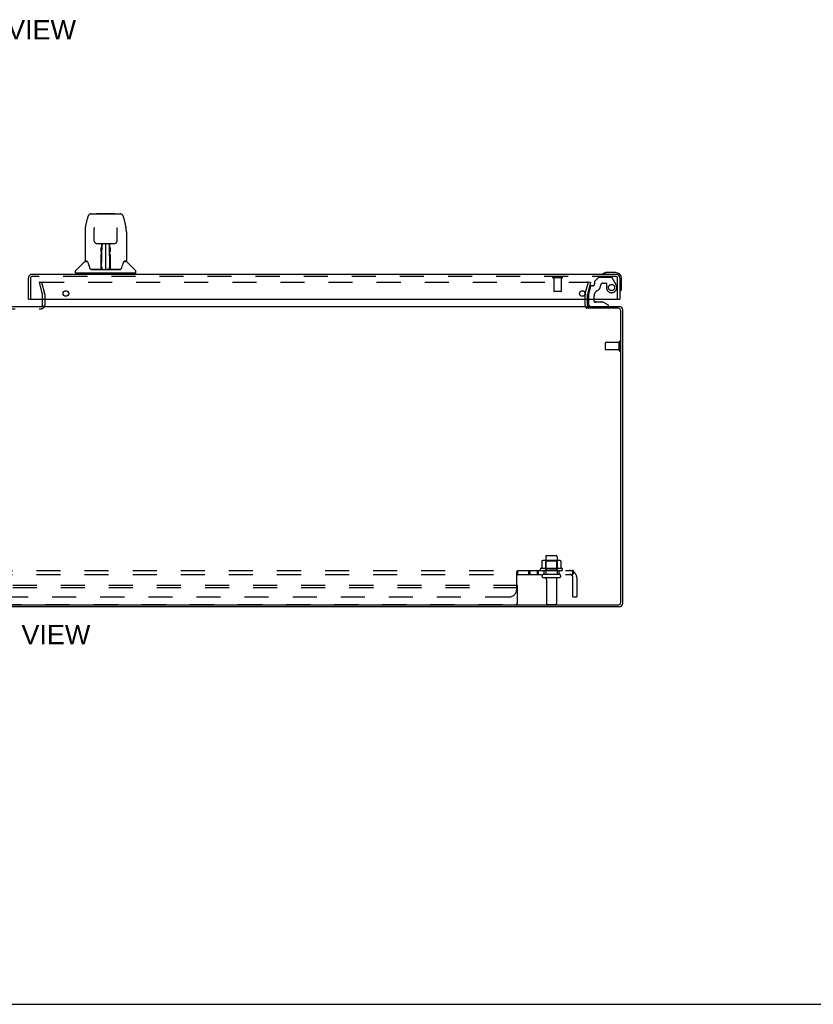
# Model space of a CAD drawing. Header units: inches. Extents: x 0 to 146, y 0 to 94.
# Tile 2 of 22: x 46 to 73, y 0 to 33. Entities that reach past the tile are written whole.
import ezdxf

# ---------------------------------------------------------------- set-up
doc = ezdxf.new("R2010")
doc.units = ezdxf.units.IN
doc.header["$LTSCALE"] = 8.008147
doc.header["$MEASUREMENT"] = 0
doc.linetypes.add('HIDDEN', pattern=[0.2, 0.1, -0.1])
doc.layers.get('0').update_dxf_attribs({"linetype": 'CONTINUOUS'})
for name, color, linetype in [('DEFAULT_2', 8, 'HIDDEN'), ('DIMENSIONS', 7, 'CONTINUOUS'), ('DOOR_ASSEMBLY_RIGHT', 7, 'CONTINUOUS'), ('SUBPANEL', 7, 'CONTINUOUS')]:
    doc.layers.add(name, color=color, linetype=linetype)
doc.styles.get("Standard").update_dxf_attribs({"font": 'arial.ttf'})

msp = doc.modelspace()

# ---------------------------------------------------------------- linework, layer by layer
at = {"color": 3, "linetype": 'Continuous'}
for p, q in [((47.128, 23.288), (47.128, 23.489)), ((65.278, 23.288), (65.278, 23.489)), ((25.655, 23.246), (65.251, 23.246)), ((47.176, 23.247), (47.128, 23.247)), ((66.31, 23.183), (65.276, 23.183)), ((65.278, 23.246), (66.336, 23.246)), ((66.39, 13.389), (66.39, 23.103)), ((66.453, 13.363), (66.453, 23.129)), ((24.57, 13.246), (66.336, 13.246)), ((24.596, 13.309), (66.31, 13.309))]:
    msp.add_line(p, q, dxfattribs=at)
at = {"color": 7, "linetype": 'Continuous'}
for p, q in [((65.203, 23.288), (65.203, 23.489)), ((65.278, 23.183), (65.278, 23.246)), ((0, 0), (145.603, 0))]:
    msp.add_line(p, q, dxfattribs=at)
at = {"color": 3, "linetype": 'Continuous'}
for centre, radius, start, end in [((47.086, 23.288), 0.042, 270, 360), ((65.32, 23.288), 0.042, 180, 270), ((66.31, 23.103), 0.08, 0, 90), ((66.336, 23.129), 0.117, 0, 90), ((66.31, 13.389), 0.08, 270, 360), ((66.336, 13.363), 0.117, 270, 360)]:
    msp.add_arc(centre, radius, start, end, dxfattribs=at)
at = {"color": 7, "linetype": 'Continuous'}
msp.add_arc((65.32, 23.288), 0.117, 180, 197.7828, dxfattribs=at)
at = {"layer": 'DEFAULT_2', "color": 8, "linetype": 'HIDDEN'}
for p, q in [((47.024, 24.04), (47.096, 24.059)), ((47.127, 23.653), (47.024, 24.04)), ((47.046, 24.059), (65.285, 24.059)), ((47.07, 24.059), (47.558, 24.059)), ((47.096, 24.059), (47.2, 23.673)), ((65.206, 23.673), (65.31, 24.059)), ((65.382, 24.04), (65.279, 23.653)), ((65.382, 24.04), (65.31, 24.059)), ((47.128, 23.489), (47.128, 23.647)), ((47.203, 23.647), (47.203, 23.288)), ((65.203, 23.489), (65.203, 23.647)), ((65.278, 23.489), (65.278, 23.647)), ((43.82, 23.171), (47.086, 23.171)), ((65.878, 21.807), (65.878, 22.035)), ((66.335, 22.045), (65.888, 22.045)), ((66.335, 21.779), (66.335, 22.063)), ((66.378, 21.779), (66.378, 22.063)), ((66.335, 21.797), (65.888, 21.797)), ((63.759, 14.761), (63.759, 14.543)), ((64.334, 14.782), (63.822, 14.782)), ((63.894, 14.762), (63.874, 14.782)), ((63.89, 14.916), (63.89, 14.321)), ((64.261, 14.762), (63.894, 14.762)), ((63.894, 14.466), (63.894, 14.762)), ((63.92, 14.946), (64.235, 14.946)), ((64.261, 14.762), (64.281, 14.782)), ((64.261, 14.466), (64.261, 14.762)), ((64.265, 14.916), (64.265, 14.321)), ((64.397, 14.761), (64.397, 14.543)), ((64.434, 14.516), (63.722, 14.516)), ((63.744, 14.446), (64.412, 14.446)), ((63.894, 14.466), (63.874, 14.446)), ((64.261, 14.466), (63.894, 14.466)), ((64.261, 14.466), (64.281, 14.446)), ((64.335, 14.321), (63.82, 14.321)), ((64.335, 14.211), (63.82, 14.211)), ((63.913, 14.149), (63.913, 13.351)), ((64.243, 14.149), (64.243, 13.351)), ((62.953, 13.946), (27.953, 13.946)), ((62.953, 13.871), (27.953, 13.871)), ((62.953, 13.381), (62.953, 13.946)), ((28.013, 13.321), (62.893, 13.321)), ((63.943, 13.321), (64.213, 13.321))]:
    msp.add_line(p, q, dxfattribs=at)
for points in [[(47.046, 24.059), (47.045, 24.059), (47.043, 24.059), (47.042, 24.058), (47.04, 24.058), (47.039, 24.057), (47.038, 24.056), (47.036, 24.056), (47.035, 24.055), (47.034, 24.053), (47.033, 24.052), (47.033, 24.051), (47.032, 24.05), (47.032, 24.048), (47.031, 24.047), (47.031, 24.045), (47.031, 24.045)], [(47.031, 24.045), (47.031, 24.044), (47.031, 24.042), (47.032, 24.041)], [(65.297, 24.052), (65.297, 24.053), (65.296, 24.055), (65.294, 24.056), (65.293, 24.056), (65.292, 24.057), (65.291, 24.058), (65.289, 24.058), (65.288, 24.059), (65.286, 24.059), (65.285, 24.059)], [(65.297, 24.052), (65.298, 24.051), (65.299, 24.05), (65.299, 24.048), (65.3, 24.047), (65.3, 24.045), (65.3, 24.045)], [(65.3, 24.045), (65.3, 24.044), (65.3, 24.042), (65.299, 24.041)], [(63.765, 14.77), (63.764, 14.769), (63.762, 14.768), (63.761, 14.767), (63.76, 14.766), (63.76, 14.764), (63.759, 14.762), (63.759, 14.761)], [(64.391, 14.77), (64.392, 14.769), (64.394, 14.768), (64.395, 14.767), (64.396, 14.766), (64.396, 14.764), (64.397, 14.762), (64.397, 14.761)], [(63.759, 14.543), (63.759, 14.542), (63.759, 14.54), (63.759, 14.539), (63.758, 14.539), (63.758, 14.538), (63.757, 14.537), (63.757, 14.537), (63.757, 14.536), (63.756, 14.536), (63.756, 14.536), (63.756, 14.535), (63.755, 14.535), (63.755, 14.535), (63.755, 14.535), (63.755, 14.535), (63.754, 14.534), (63.754, 14.534), (63.754, 14.534)], [(64.402, 14.534), (64.402, 14.534), (64.402, 14.534), (64.401, 14.535), (64.401, 14.535), (64.401, 14.535), (64.401, 14.535), (64.4, 14.535), (64.4, 14.536), (64.4, 14.536), (64.399, 14.536), (64.399, 14.537), (64.399, 14.537), (64.398, 14.538), (64.398, 14.539), (64.397, 14.539), (64.397, 14.54), (64.397, 14.542), (64.397, 14.543)]]:
    msp.add_lwpolyline(points, dxfattribs=at)
for centre, radius, start, end in [((47.103, 23.647), 0.025, 0, 15), ((47.103, 23.647), 0.1, 0, 15), ((65.303, 23.647), 0.1, 165, 180), ((65.303, 23.647), 0.025, 165, 180), ((47.086, 23.288), 0.117, 270, 360), ((65.32, 23.288), 0.117, 197.7828, 236.9002), ((65.888, 22.035), 0.01, 90, 180), ((66.356, 22.063), 0.0215, 360, 180), ((65.888, 21.807), 0.01, 180, 270), ((66.356, 21.779), 0.0215, 180, 0), ((63.822, 14.641), 0.141, 90, 113.95), ((63.92, 14.916), 0.03, 90, 180), ((64.235, 14.916), 0.03, 0, 90), ((64.334, 14.641), 0.141, 66.05, 90), ((63.744, 14.485), 0.0384, 124.4497, 270), ((64.078, 13.916), 0.698, 117.6814, 120.6631), ((64.078, 13.916), 0.698, 59.3369, 62.3186), ((64.412, 14.485), 0.0384, 270, 55.5503), ((63.82, 14.266), 0.055, 90, 270), ((63.85, 14.149), 0.0625, 0, 90), ((64.305, 14.149), 0.0625, 90, 180), ((64.335, 14.266), 0.055, 270, 90), ((62.893, 13.381), 0.06, 270, 360), ((63.943, 13.351), 0.03, 180, 270), ((64.213, 13.351), 0.03, 270, 360)]:
    msp.add_arc(centre, radius, start, end, dxfattribs=at)
at = {"layer": 'DOOR_ASSEMBLY_RIGHT', "color": 7, "linetype": 'Continuous'}
for p, q in [((48.749, 26.33), (49.718, 26.33)), ((48.94, 26.337), (49.527, 26.337)), ((48.56, 25.87), (48.625, 26.176)), ((48.625, 26.176), (48.625, 26.176)), ((49.842, 26.176), (49.907, 25.87)), ((48.545, 25.727), (48.545, 24.763)), ((48.545, 25.727), (48.545, 25.727)), ((48.846, 25.865), (48.846, 25.862)), ((48.846, 25.862), (48.846, 25.857)), ((48.846, 25.857), (48.846, 25.851)), ((48.846, 25.851), (48.846, 25.845)), ((48.846, 25.845), (48.846, 25.836)), ((48.854, 25.424), (48.846, 25.836)), ((49.613, 25.424), (49.621, 25.843)), ((49.621, 25.855), (49.621, 25.86)), ((49.621, 25.85), (49.621, 25.855)), ((49.621, 25.843), (49.621, 25.85)), ((49.922, 25.727), (49.922, 24.763)), ((48.934, 25.346), (48.994, 25.346)), ((49.035, 25.347), (49.432, 25.347)), ((49.094, 25.347), (49.091, 24.992)), ((49.096, 24.487), (49.111, 25.347)), ((49.12, 25.342), (49.119, 25.293)), ((49.12, 25.347), (49.12, 25.342)), ((49.233, 25.347), (49.233, 24.476)), ((49.348, 25.293), (49.347, 25.347)), ((49.371, 24.487), (49.356, 25.347)), ((49.376, 24.982), (49.373, 25.347)), ((49.473, 25.346), (49.533, 25.346)), ((49.09, 24.992), (49.091, 25.088)), ((49.091, 24.992), (49.091, 24.978)), ((49.091, 24.978), (49.091, 24.964)), ((49.091, 24.964), (49.092, 24.964)), ((49.107, 25.109), (49.092, 25.109)), ((49.092, 25.103), (49.107, 25.103)), ((49.092, 24.964), (49.092, 24.887)), ((49.375, 25.109), (49.36, 25.109)), ((49.36, 25.103), (49.375, 25.103)), ((49.375, 24.964), (49.375, 24.887)), ((49.376, 24.972), (49.376, 24.982)), ((49.376, 24.964), (49.376, 24.972)), ((49.377, 24.969), (49.377, 24.983)), ((49.377, 24.945), (49.377, 24.969)), ((48.536, 24.739), (48.241, 24.444)), ((48.613, 24.755), (48.552, 24.755)), ((48.557, 24.747), (48.619, 24.747)), ((48.616, 24.751), (48.616, 24.751)), ((49.079, 24.499), (49.082, 24.821)), ((49.089, 24.795), (49.082, 24.795)), ((49.087, 24.499), (49.089, 24.795)), ((49.09, 24.541), (49.092, 24.632)), ((49.092, 24.887), (49.092, 24.887)), ((49.092, 24.876), (49.092, 24.887)), ((49.094, 24.88), (49.092, 24.88)), ((49.092, 24.877), (49.1, 24.877)), ((49.092, 24.872), (49.092, 24.876)), ((49.092, 24.87), (49.092, 24.872)), ((49.092, 24.869), (49.092, 24.87)), ((49.092, 24.869), (49.092, 24.869)), ((49.092, 24.868), (49.092, 24.868)), ((49.092, 24.632), (49.092, 24.867)), ((49.367, 24.877), (49.375, 24.877)), ((49.375, 24.88), (49.373, 24.88)), ((49.375, 24.887), (49.375, 24.885)), ((49.375, 24.885), (49.375, 24.875)), ((49.375, 24.875), (49.375, 24.871)), ((49.375, 24.871), (49.375, 24.87)), ((49.375, 24.632), (49.375, 24.868)), ((49.375, 24.632), (49.377, 24.541)), ((49.846, 24.744), (49.851, 24.751)), ((49.848, 24.747), (49.91, 24.747)), ((49.851, 24.751), (49.851, 24.751)), ((49.854, 24.755), (49.855, 24.756)), ((49.915, 24.755), (49.854, 24.755)), ((49.931, 24.739), (50.226, 24.444)), ((48.23, 24.362), (48.23, 24.416)), ((50.23, 24.354), (48.237, 24.354)), ((48.289, 24.354), (48.289, 24.314)), ((48.695, 24.543), (48.695, 24.543)), ((49.081, 24.48), (48.748, 24.48)), ((48.769, 24.472), (49.698, 24.472)), ((49.082, 24.48), (49.081, 24.48)), ((49.086, 24.481), (49.086, 24.479)), ((49.089, 24.501), (49.09, 24.512)), ((49.089, 24.494), (49.089, 24.501)), ((49.089, 24.493), (49.089, 24.494)), ((49.089, 24.491), (49.089, 24.493)), ((49.089, 24.49), (49.089, 24.491)), ((49.089, 24.489), (49.089, 24.49)), ((49.09, 24.517), (49.09, 24.541)), ((49.09, 24.512), (49.09, 24.517)), ((49.09, 24.512), (49.09, 24.488)), ((49.095, 24.477), (49.099, 24.473)), ((49.106, 24.555), (49.097, 24.555)), ((49.1, 24.48), (49.098, 24.48)), ((49.106, 24.555), (49.105, 24.478)), ((49.105, 24.478), (49.233, 24.476)), ((49.362, 24.478), (49.233, 24.476)), ((49.362, 24.478), (49.361, 24.555)), ((49.37, 24.555), (49.361, 24.555)), ((49.369, 24.48), (49.367, 24.48)), ((49.377, 24.541), (49.377, 24.538)), ((49.377, 24.538), (49.377, 24.516)), ((49.377, 24.516), (49.378, 24.501)), ((49.377, 24.488), (49.377, 24.512)), ((49.377, 24.488), (49.377, 24.486)), ((49.378, 24.501), (49.378, 24.498)), ((49.378, 24.498), (49.378, 24.495)), ((49.378, 24.495), (49.378, 24.493)), ((49.378, 24.493), (49.378, 24.492)), ((49.378, 24.492), (49.378, 24.491)), ((49.378, 24.491), (49.378, 24.49)), ((49.378, 24.49), (49.378, 24.489)), ((49.381, 24.482), (49.382, 24.481)), ((49.381, 24.479), (49.381, 24.481)), ((49.383, 24.474), (49.384, 24.476)), ((49.719, 24.48), (49.386, 24.48)), ((49.772, 24.543), (49.772, 24.543)), ((50.178, 24.354), (50.178, 24.314)), ((50.237, 24.362), (50.237, 24.416)), ((65.797, 24.328), (65.795, 24.328)), ((65.8, 24.329), (65.797, 24.328)), ((65.891, 24.371), (65.929, 24.374)), ((66.218, 24.374), (65.929, 24.374)), ((66.418, 23.885), (66.418, 24.174)), ((66.372, 23.749), (66.372, 23.75)), ((46.678, 23.489), (46.658, 23.489)), ((65.315, 23.489), (65.315, 23.325)), ((65.5, 23.415), (65.5, 23.489)), ((65.808, 23.384), (65.531, 23.384)), ((65.58, 23.401), (65.579, 23.401)), ((65.58, 23.401), (65.721, 23.401)), ((65.721, 23.401), (65.721, 23.401)), ((65.984, 23.285), (65.808, 23.384)), ((66.338, 23.489), (66.358, 23.489)), ((65.984, 23.246), (65.984, 23.285))]:
    msp.add_line(p, q, dxfattribs=at)
at = {"layer": 'DOOR_ASSEMBLY_RIGHT', "color": 3, "linetype": 'Continuous'}
for p, q in [((66.241, 24.314), (46.775, 24.314)), ((46.658, 23.489), (46.658, 24.197)), ((66.358, 24.197), (66.358, 23.489)), ((46.678, 23.489), (66.338, 23.489))]:
    msp.add_line(p, q, dxfattribs=at)
at = {"layer": 'DOOR_ASSEMBLY_RIGHT', "color": 8, "linetype": 'HIDDEN'}
for p, q in [((46.733, 24.197), (46.733, 23.489)), ((66.241, 24.239), (46.775, 24.239)), ((64.425, 24.196), (64.141, 24.196)), ((64.159, 24.196), (64.159, 23.749)), ((64.407, 24.196), (64.407, 23.749)), ((65.517, 24.072), (65.517, 23.994)), ((65.638, 24.202), (65.523, 24.087)), ((66.072, 24.21), (65.66, 24.21)), ((65.801, 24.025), (65.895, 24.025)), ((65.911, 24.009), (65.911, 23.876)), ((66.232, 23.962), (66.098, 24.195)), ((66.283, 23.489), (66.283, 24.197)), ((64.397, 23.739), (64.169, 23.739)), ((65.384, 23.912), (65.315, 23.656)), ((65.315, 23.656), (65.315, 23.489)), ((65.458, 23.935), (65.414, 23.935)), ((65.5, 23.489), (65.5, 23.599)), ((65.394, 23.246), (65.984, 23.246))]:
    msp.add_line(p, q, dxfattribs=at)
at = {"layer": 'DOOR_ASSEMBLY_RIGHT', "color": 7, "linetype": 'Continuous'}
for points in [[(48.749, 26.33), (48.745, 26.33), (48.732, 26.329), (48.719, 26.325), (48.707, 26.32), (48.695, 26.313), (48.685, 26.305), (48.676, 26.296), (48.668, 26.287), (48.661, 26.276), (48.654, 26.265), (48.648, 26.252), (48.643, 26.239), (48.637, 26.224), (48.632, 26.207), (48.628, 26.189), (48.625, 26.176)], [(49.842, 26.176), (49.839, 26.189), (49.835, 26.207), (49.829, 26.224), (49.824, 26.239), (49.819, 26.253), (49.813, 26.265), (49.806, 26.277), (49.799, 26.287), (49.791, 26.297), (49.781, 26.306), (49.771, 26.314), (49.76, 26.32), (49.747, 26.325), (49.734, 26.329), (49.721, 26.33), (49.718, 26.33)], [(48.56, 25.87), (48.554, 25.84), (48.548, 25.8), (48.545, 25.76), (48.545, 25.727)], [(48.845, 25.869), (48.845, 25.87), (48.845, 25.869), (48.845, 25.869), (48.845, 25.868), (48.846, 25.867), (48.846, 25.865)], [(49.621, 25.86), (49.621, 25.864), (49.621, 25.866), (49.621, 25.867), (49.622, 25.868), (49.622, 25.869), (49.622, 25.869)], [(49.922, 25.727), (49.922, 25.76), (49.918, 25.8), (49.913, 25.84), (49.907, 25.87)], [(48.854, 25.424), (48.854, 25.417), (48.856, 25.406), (48.859, 25.395), (48.864, 25.385), (48.871, 25.376), (48.878, 25.368), (48.887, 25.361), (48.896, 25.355), (48.907, 25.35), (48.917, 25.347), (48.928, 25.346), (48.933, 25.346)], [(48.994, 25.346), (49.003, 25.346), (49.015, 25.346), (49.026, 25.347), (49.035, 25.347)], [(49.432, 25.347), (49.441, 25.347), (49.452, 25.346), (49.464, 25.346), (49.472, 25.346)], [(49.534, 25.346), (49.54, 25.346), (49.551, 25.348), (49.562, 25.351), (49.572, 25.355), (49.581, 25.361), (49.59, 25.369), (49.597, 25.377), (49.604, 25.387), (49.608, 25.397), (49.611, 25.407), (49.613, 25.418), (49.613, 25.424)], [(49.082, 24.821), (49.082, 24.847), (49.083, 24.872), (49.083, 24.896), (49.083, 24.919), (49.083, 24.94), (49.083, 24.959), (49.083, 24.977)], [(49.083, 25.067), (49.083, 25.087), (49.083, 25.106), (49.083, 25.125), (49.083, 25.143), (49.083, 25.16), (49.084, 25.177), (49.084, 25.192), (49.084, 25.207)], [(49.091, 25.212), (49.091, 25.211), (49.09, 25.209), (49.089, 25.208), (49.088, 25.207), (49.086, 25.207), (49.084, 25.207)], [(49.091, 25.212), (49.091, 25.197), (49.091, 25.181), (49.091, 25.164), (49.091, 25.146), (49.091, 25.127), (49.091, 25.107), (49.091, 25.088)], [(49.091, 24.972), (49.091, 24.972), (49.092, 24.968), (49.092, 24.964)], [(49.375, 24.964), (49.375, 24.968), (49.376, 24.972)], [(49.377, 24.992), (49.376, 25.088), (49.376, 25.107), (49.376, 25.127), (49.376, 25.146), (49.376, 25.164), (49.376, 25.181), (49.376, 25.197), (49.376, 25.212)], [(49.377, 24.848), (49.377, 24.874), (49.377, 24.899), (49.377, 24.923), (49.377, 24.945)], [(49.383, 25.207), (49.383, 25.192), (49.383, 25.177), (49.383, 25.16), (49.384, 25.143), (49.384, 25.125), (49.384, 25.106), (49.384, 25.087), (49.384, 25.067)], [(49.384, 24.977), (49.384, 24.959), (49.384, 24.94), (49.384, 24.919), (49.384, 24.896), (49.384, 24.872), (49.385, 24.847), (49.385, 24.821), (49.388, 24.499)], [(48.613, 24.756), (48.612, 24.756), (48.612, 24.756), (48.613, 24.755)], [(48.613, 24.755), (48.613, 24.755), (48.614, 24.754), (48.615, 24.753), (48.616, 24.753)], [(48.616, 24.753), (48.615, 24.753), (48.615, 24.754), (48.614, 24.755), (48.614, 24.755), (48.614, 24.755)], [(48.622, 24.747), (48.62, 24.749), (48.619, 24.75), (48.617, 24.751), (48.616, 24.752), (48.616, 24.753)], [(48.616, 24.753), (48.616, 24.752), (48.616, 24.751)], [(48.616, 24.751), (48.62, 24.745), (48.634, 24.716), (48.649, 24.681), (48.664, 24.638), (48.68, 24.59), (48.695, 24.543)], [(49.092, 24.868), (49.092, 24.868), (49.092, 24.869)], [(49.375, 24.87), (49.375, 24.869), (49.375, 24.869), (49.375, 24.868)], [(49.38, 24.499), (49.378, 24.822), (49.377, 24.848)], [(49.772, 24.543), (49.786, 24.589), (49.802, 24.637), (49.817, 24.679), (49.832, 24.715), (49.846, 24.744)], [(49.851, 24.753), (49.851, 24.752), (49.85, 24.751), (49.848, 24.75), (49.847, 24.749), (49.845, 24.747)], [(49.851, 24.753), (49.852, 24.753), (49.853, 24.754), (49.854, 24.755), (49.854, 24.755)], [(49.853, 24.755), (49.853, 24.755), (49.853, 24.755), (49.852, 24.754), (49.852, 24.753), (49.851, 24.753)], [(49.851, 24.751), (49.851, 24.752), (49.851, 24.753)], [(48.695, 24.543), (48.698, 24.535), (48.703, 24.522), (48.707, 24.512), (48.712, 24.503), (48.718, 24.496)], [(48.718, 24.496), (48.724, 24.49), (48.73, 24.485), (48.737, 24.481), (48.745, 24.48), (48.747, 24.48)], [(49.082, 24.477), (49.082, 24.477), (49.081, 24.477), (49.081, 24.476), (49.08, 24.476), (49.079, 24.475), (49.078, 24.475)], [(49.079, 24.48), (49.081, 24.48), (49.083, 24.481), (49.084, 24.482), (49.086, 24.484), (49.086, 24.485), (49.087, 24.488)], [(49.089, 24.488), (49.088, 24.486), (49.088, 24.484), (49.086, 24.482), (49.085, 24.481), (49.083, 24.48), (49.082, 24.48)], [(49.082, 24.48), (49.083, 24.48), (49.084, 24.481), (49.085, 24.481)], [(49.083, 24.476), (49.083, 24.476), (49.083, 24.476), (49.083, 24.476), (49.082, 24.476), (49.082, 24.476), (49.082, 24.477)], [(49.085, 24.481), (49.086, 24.482), (49.087, 24.483), (49.088, 24.484), (49.088, 24.485), (49.088, 24.486), (49.088, 24.486), (49.089, 24.486), (49.089, 24.487), (49.089, 24.487), (49.089, 24.487), (49.089, 24.487), (49.089, 24.488), (49.089, 24.488), (49.089, 24.488), (49.089, 24.489), (49.089, 24.489), (49.089, 24.489)], [(49.086, 24.481), (49.087, 24.482), (49.089, 24.484)], [(49.089, 24.484), (49.089, 24.486), (49.09, 24.488)], [(49.095, 24.48), (49.094, 24.481), (49.093, 24.481), (49.092, 24.482), (49.091, 24.482), (49.091, 24.483), (49.09, 24.484), (49.089, 24.485), (49.089, 24.485)], [(49.089, 24.483), (49.089, 24.483), (49.089, 24.482), (49.091, 24.48), (49.092, 24.479), (49.094, 24.478), (49.095, 24.477)], [(49.098, 24.48), (49.098, 24.48), (49.097, 24.48), (49.096, 24.48), (49.095, 24.48)], [(49.099, 24.473), (49.1, 24.472), (49.101, 24.472)], [(49.366, 24.472), (49.367, 24.472), (49.368, 24.473), (49.372, 24.477)], [(49.371, 24.48), (49.37, 24.48), (49.369, 24.48)], [(49.378, 24.485), (49.377, 24.484), (49.377, 24.483), (49.376, 24.483), (49.375, 24.482), (49.374, 24.481), (49.373, 24.48), (49.371, 24.48)], [(49.372, 24.477), (49.373, 24.478), (49.374, 24.479), (49.375, 24.479), (49.376, 24.48), (49.377, 24.481), (49.378, 24.482), (49.378, 24.483), (49.378, 24.483)], [(49.377, 24.486), (49.378, 24.484), (49.38, 24.482), (49.381, 24.481), (49.381, 24.481)], [(49.378, 24.489), (49.378, 24.489), (49.378, 24.488), (49.378, 24.488), (49.378, 24.488), (49.378, 24.488), (49.378, 24.487), (49.378, 24.487), (49.378, 24.487), (49.378, 24.486), (49.379, 24.486), (49.379, 24.485), (49.379, 24.485), (49.379, 24.484), (49.38, 24.483), (49.381, 24.482)], [(49.38, 24.488), (49.381, 24.486), (49.381, 24.484), (49.383, 24.482), (49.384, 24.481), (49.386, 24.48), (49.388, 24.48)], [(49.382, 24.481), (49.383, 24.48), (49.384, 24.48)], [(49.383, 24.474), (49.383, 24.474), (49.383, 24.473), (49.383, 24.473), (49.384, 24.473), (49.384, 24.473), (49.385, 24.473), (49.385, 24.473), (49.386, 24.473), (49.386, 24.474), (49.387, 24.474), (49.388, 24.474), (49.389, 24.475)], [(49.384, 24.48), (49.386, 24.48), (49.386, 24.48)], [(49.72, 24.48), (49.721, 24.48), (49.729, 24.481), (49.736, 24.485), (49.743, 24.489), (49.749, 24.495)], [(49.749, 24.495), (49.754, 24.503), (49.759, 24.511), (49.764, 24.521), (49.769, 24.534), (49.772, 24.543)], [(65.795, 24.328), (65.794, 24.328), (65.794, 24.328)], [(66.372, 23.75), (66.372, 23.751), (66.373, 23.752), (66.373, 23.756)]]:
    msp.add_lwpolyline(points, dxfattribs=at)
at = {"layer": 'DOOR_ASSEMBLY_RIGHT', "color": 8, "linetype": 'HIDDEN'}
msp.add_circle((66.083, 23.876), 0.103, dxfattribs=at)
at = {"layer": 'DOOR_ASSEMBLY_RIGHT', "color": 3, "linetype": 'Continuous'}
for centre in [(47.908, 23.677), (65.108, 23.677)]:
    msp.add_circle(centre, 0.094, dxfattribs=at)
at = {"layer": 'DOOR_ASSEMBLY_RIGHT', "color": 7, "linetype": 'Continuous'}
for centre, radius, start, end in [((48.94, 26.317), 0.0197, 90, 139.7821), ((49.527, 26.317), 0.0197, 40.2179, 90), ((48.557, 24.718), 0.0295, 90, 135), ((48.552, 24.763), 0.00787, 180, 270), ((49.094, 24.871), 0.00886, 359, 89), ((49.373, 24.871), 0.00886, 91, 181), ((49.91, 24.718), 0.0295, 45, 90), ((49.915, 24.763), 0.00787, 270, 360), ((48.269, 24.416), 0.0394, 135, 180), ((48.237, 24.362), 0.00787, 180, 270), ((49.093, 24.48), 0.00787, 182, 258.8671), ((49.105, 24.487), 0.00886, 179, 269), ((49.105, 24.487), 0.00886, 179.0026, 257.5816), ((49.362, 24.487), 0.00886, 271, 1), ((49.374, 24.48), 0.00787, 281.1329, 358), ((50.198, 24.416), 0.0394, 0, 45), ((50.23, 24.362), 0.00787, 270, 360), ((65.808, 24.326), 0.015, 120.8899, 173.6204), ((65.808, 24.329), 0.015, 186.3796, 270), ((65.929, 24.124), 0.25, 90, 120.8899), ((66.218, 24.174), 0.2, 0, 90), ((66.373, 23.764), 0.015, 180, 263.6204), ((66.37, 23.764), 0.015, 276.3796, 329.1101), ((66.168, 23.885), 0.25, 329.1101, 360), ((65.394, 23.325), 0.079, 180, 270), ((65.531, 23.415), 0.031, 180, 270), ((65.58, 23.311), 0.09, 90.672, 124.9232), ((65.72, 23.311), 0.09, 54.8123, 89.328)]:
    msp.add_arc(centre, radius, start, end, dxfattribs=at)
at = {"layer": 'DOOR_ASSEMBLY_RIGHT', "color": 3, "linetype": 'Continuous'}
for centre, start, end in [((46.775, 24.197), 90, 180), ((66.241, 24.197), 0, 90)]:
    msp.add_arc(centre, 0.117, start, end, dxfattribs=at)
at = {"layer": 'DOOR_ASSEMBLY_RIGHT', "color": 8, "linetype": 'HIDDEN'}
for centre, radius, start, end in [((46.775, 24.197), 0.042, 90, 180), ((64.141, 24.218), 0.0215, 90, 270), ((64.425, 24.218), 0.0215, 270, 90), ((65.458, 23.994), 0.059, 270, 360), ((65.537, 24.072), 0.02, 135, 180), ((65.66, 24.18), 0.03, 90, 135), ((65.801, 23.935), 0.09, 90, 180), ((65.895, 24.009), 0.016, 0, 90), ((66.083, 23.876), 0.172, 180, 30), ((66.072, 24.18), 0.03, 30, 90), ((66.241, 24.197), 0.042, 0, 90), ((64.169, 23.749), 0.01, 180, 270), ((64.397, 23.749), 0.01, 270, 360), ((65.414, 23.904), 0.031, 90, 165), ((65.688, 23.599), 0.188, 115.7418, 180), ((65.526, 23.935), 0.185, 295.7418, 360)]:
    msp.add_arc(centre, radius, start, end, dxfattribs=at)
at = {"layer": 'SUBPANEL', "color": 8, "linetype": 'HIDDEN'}
for p, q in [((26.109, 14.446), (64.797, 14.446)), ((62.957, 14.321), (62.957, 14.446)), ((63.319, 14.446), (63.319, 14.321)), ((63.358, 14.446), (63.358, 14.321)), ((63.6, 14.446), (63.6, 14.321)), ((63.639, 14.446), (63.639, 14.321)), ((63.828, 14.446), (63.828, 14.321)), ((64.328, 14.446), (64.328, 14.321)), ((64.797, 14.321), (64.797, 14.446)), ((26.109, 14.321), (64.797, 14.321)), ((62.922, 13.821), (62.922, 14.392)), ((62.928, 14.296), (62.929, 14.296)), ((62.93, 14.407), (62.932, 14.411)), ((62.932, 14.411), (62.936, 14.421)), ((62.956, 14.321), (62.957, 14.321)), ((64.835, 14.392), (64.756, 14.296)), ((64.776, 14.321), (64.777, 14.322)), ((64.782, 14.333), (64.781, 14.332)), ((64.783, 14.335), (64.782, 14.333)), ((64.789, 14.35), (64.788, 14.348)), ((64.79, 14.353), (64.789, 14.351)), ((64.789, 14.351), (64.789, 14.35)), ((64.791, 14.356), (64.79, 14.354)), ((64.79, 14.354), (64.79, 14.353)), ((64.792, 14.359), (64.791, 14.357)), ((64.791, 14.357), (64.791, 14.356)), ((64.793, 14.362), (64.792, 14.36)), ((64.792, 14.36), (64.792, 14.359)), ((64.794, 14.366), (64.793, 14.364)), ((64.793, 14.364), (64.793, 14.363)), ((64.793, 14.363), (64.793, 14.362)), ((64.795, 14.369), (64.794, 14.368)), ((64.794, 14.368), (64.794, 14.367)), ((64.794, 14.367), (64.794, 14.366)), ((64.795, 14.372), (64.795, 14.371)), ((64.795, 14.371), (64.795, 14.369)), ((64.797, 13.571), (64.797, 14.209)), ((64.922, 14.209), (64.922, 13.571)), ((28.234, 13.571), (62.672, 13.571)), ((64.797, 13.571), (64.922, 13.571))]:
    msp.add_line(p, q, dxfattribs=at)
for points in [[(62.939, 14.427), (62.94, 14.43), (62.942, 14.433), (62.943, 14.436), (62.945, 14.438), (62.947, 14.44)], [(62.942, 14.433), (62.943, 14.436), (62.945, 14.438), (62.947, 14.44), (62.948, 14.442), (62.95, 14.444), (62.952, 14.445), (62.953, 14.446), (62.955, 14.446), (62.956, 14.446), (62.957, 14.446)], [(62.953, 14.446), (62.955, 14.446), (62.956, 14.446), (62.957, 14.446)], [(64.817, 14.424), (64.815, 14.427), (64.814, 14.43), (64.813, 14.433), (64.811, 14.436), (64.809, 14.438), (64.808, 14.44), (64.806, 14.442), (64.804, 14.444), (64.803, 14.445), (64.801, 14.446), (64.799, 14.446), (64.798, 14.446), (64.797, 14.446)], [(62.922, 14.392), (62.923, 14.394), (62.925, 14.396), (62.926, 14.399), (62.927, 14.401), (62.929, 14.404), (62.93, 14.407)], [(62.922, 14.392), (62.923, 14.394), (62.925, 14.396), (62.926, 14.399), (62.927, 14.401), (62.929, 14.404)], [(62.922, 14.296), (62.923, 14.296), (62.925, 14.295), (62.926, 14.295), (62.928, 14.296), (62.929, 14.296), (62.931, 14.296), (62.932, 14.297), (62.934, 14.298), (62.935, 14.299), (62.936, 14.3), (62.938, 14.302), (62.939, 14.303), (62.94, 14.305)], [(62.922, 14.296), (62.923, 14.296), (62.925, 14.295)], [(62.932, 14.297), (62.934, 14.298), (62.935, 14.299)], [(62.936, 14.421), (62.937, 14.424), (62.939, 14.427)], [(62.936, 14.3), (62.938, 14.302), (62.939, 14.303), (62.94, 14.305), (62.941, 14.307), (62.943, 14.309), (62.944, 14.31), (62.945, 14.312), (62.946, 14.314), (62.948, 14.316), (62.949, 14.317), (62.95, 14.319), (62.952, 14.32), (62.953, 14.32)], [(62.945, 14.312), (62.946, 14.314), (62.948, 14.316), (62.949, 14.317), (62.95, 14.319), (62.952, 14.32), (62.953, 14.32), (62.955, 14.321), (62.956, 14.321), (62.957, 14.321)], [(64.756, 14.296), (64.756, 14.296), (64.757, 14.295), (64.758, 14.295), (64.759, 14.296), (64.76, 14.296), (64.761, 14.296), (64.762, 14.297), (64.763, 14.298), (64.765, 14.299), (64.766, 14.3), (64.768, 14.302), (64.769, 14.303), (64.773, 14.307)], [(64.773, 14.307), (64.775, 14.309), (64.777, 14.31), (64.779, 14.312), (64.781, 14.314), (64.783, 14.316), (64.786, 14.317), (64.788, 14.319), (64.79, 14.32), (64.792, 14.32), (64.794, 14.321), (64.795, 14.321), (64.797, 14.321)], [(64.781, 14.332), (64.781, 14.33), (64.78, 14.33), (64.78, 14.329), (64.78, 14.328), (64.78, 14.328), (64.779, 14.327), (64.779, 14.326), (64.779, 14.326), (64.778, 14.325), (64.778, 14.324), (64.778, 14.324), (64.777, 14.323), (64.777, 14.323), (64.777, 14.322), (64.776, 14.322), (64.776, 14.321), (64.776, 14.321), (64.775, 14.32), (64.775, 14.32), (64.775, 14.319), (64.775, 14.319), (64.774, 14.318), (64.774, 14.318), (64.774, 14.318)], [(64.774, 14.318), (64.774, 14.317), (64.774, 14.317), (64.774, 14.317), (64.774, 14.317), (64.774, 14.318), (64.774, 14.318), (64.774, 14.318), (64.774, 14.318), (64.775, 14.319), (64.775, 14.319), (64.775, 14.319), (64.775, 14.32), (64.776, 14.32), (64.776, 14.32), (64.776, 14.321)], [(64.788, 14.348), (64.788, 14.346), (64.787, 14.346), (64.787, 14.345), (64.787, 14.344), (64.786, 14.343), (64.786, 14.342), (64.786, 14.341), (64.785, 14.34), (64.785, 14.34), (64.785, 14.339), (64.784, 14.338), (64.784, 14.337), (64.784, 14.336), (64.783, 14.335), (64.783, 14.335)], [(64.797, 14.381), (64.797, 14.381), (64.797, 14.381), (64.797, 14.381), (64.797, 14.381), (64.797, 14.381), (64.797, 14.38), (64.797, 14.38), (64.797, 14.379), (64.797, 14.379), (64.796, 14.378), (64.796, 14.378), (64.796, 14.377), (64.796, 14.377), (64.796, 14.376), (64.796, 14.376), (64.796, 14.375), (64.796, 14.375), (64.796, 14.374), (64.796, 14.374), (64.795, 14.373), (64.795, 14.372), (64.795, 14.372)], [(64.797, 14.378), (64.797, 14.379), (64.797, 14.379), (64.797, 14.38), (64.797, 14.38), (64.797, 14.38), (64.797, 14.381), (64.797, 14.381), (64.797, 14.381), (64.797, 14.381)], [(64.835, 14.392), (64.833, 14.394), (64.831, 14.396), (64.83, 14.399), (64.828, 14.401), (64.826, 14.404), (64.824, 14.407), (64.823, 14.411), (64.821, 14.414), (64.82, 14.417), (64.817, 14.424)]]:
    msp.add_lwpolyline(points, dxfattribs=at)
for centre, radius, start, end in [((64.685, 14.209), 0.237, 0, 90), ((64.685, 14.209), 0.112, 0, 90), ((62.672, 13.821), 0.25, 270, 360)]:
    msp.add_arc(centre, radius, start, end, dxfattribs=at)

# ---------------------------------------------------------------- texts
at = {"layer": 'DIMENSIONS', "color": 2, "linetype": 'Continuous', "attachment_point": 2, "line_spacing_factor": 0.9}
for s, insert, char_height, width in [('FRONT VIEW', (45.429, 32.786), 0.6424, 5.62129), ('BOTTOM VIEW', (45.532, 12.637), 0.64236, 6.36634)]:
    msp.add_mtext(s, dxfattribs=dict(at, insert=insert, char_height=char_height, width=width))

doc.saveas('drawing.dxf')
